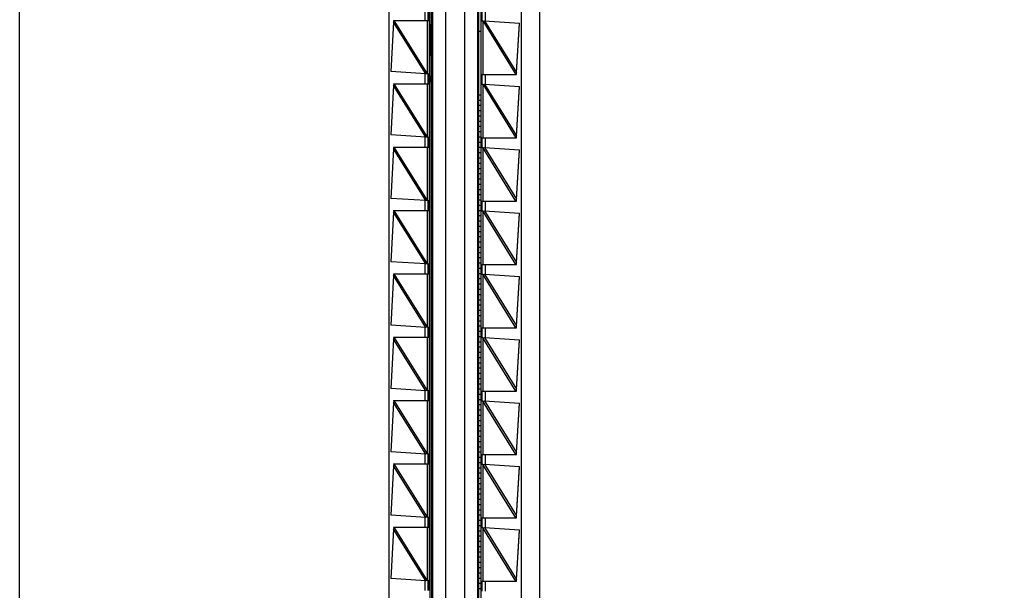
# Model space of a CAD drawing. Header units: inches. Extents: x 0 to 22, y 0 to 17.
# Tile 17 of 24: x 15.8 to 17.3, y 8.3 to 9.2. Entities that reach past the tile are written whole.
import ezdxf

# ---------------------------------------------------------------- set-up
doc = ezdxf.new("R2010")
doc.units = ezdxf.units.IN
doc.header["$LTSCALE"] = 1.21
doc.header["$MEASUREMENT"] = 0
doc.layers.get('0').update_dxf_attribs({"linetype": 'CONTINUOUS'})
doc.layers.add('DIMENSIONS', color=7, linetype='CONTINUOUS')
doc.styles.get("Standard").update_dxf_attribs({"font": 'txt', "width": 0.8})
doc.dimstyles.new('DIMSTYLE_2', dxfattribs={"dimtxt": 0.125, "dimasz": 0.18, "dimexe": 0.18, "dimexo": 0.0625, "dimgap": 0.09, "dimtad": 0, "dimtih": 1, "dimtoh": 1, "dimdec": 3, "dimzin": 4, "dimdsep": 46, "dimtxsty": 'STANDARD', "dimblk": '_FILLED', "dimblk1": '_FILLED', "dimblk2": '_FILLED', "dimcen": 0.09, "dimadec": 0, "dimazin": 0, "dimtp": 0.01, "dimtm": 0.01, "dimtfac": 1, "dimtdec": 3, "dimtofl": 0, "dimtmove": 0, "dimatfit": 3, "dimldrblk": '_FILLED', "dimfxl": 1, "dimtolj": 1, "dimtzin": 4, "dimarcsym": 0})

# ---------------------------------------------------------------- blocks, each defined once
blk = doc.blocks.new('*D16')
at = {"layer": 'DIMENSIONS', "color": 2, "linetype": 'CONTINUOUS'}
blk.add_line((16.1251, 11.5868), (17.27, 11.5868), dxfattribs=at)
at = {"layer": 'DIMENSIONS', "color": 2, "linetype": 'CONTINUOUS', "insert": (17.3325, 11.6493), "char_height": 0.125, "width": 1.425, "attachment_point": 1, "line_spacing_factor": 0.9}
blk.add_mtext('4.822{\\Ftxt.shx;\\W1.000000;\\H0.125000; }[122.48]', dxfattribs=at)
blk = doc.blocks.new('_FILLED')
at = {"color": 0, "linetype": 'BYBLOCK'}
blk.add_solid([(0, 0), (-1, 0.1736), (-1, -0.1736)], dxfattribs=at)
blk = doc.blocks.new('*D18')
at = {"layer": 'DIMENSIONS', "color": 2, "linetype": 'CONTINUOUS'}
blk.add_line((15.9375, 11.7744), (15.9375, 12.3963), dxfattribs=at)
at = {"layer": 'DIMENSIONS', "color": 2, "linetype": 'CONTINUOUS', "insert": (15.875, 12.4588), "char_height": 0.125, "width": 1.225, "attachment_point": 1, "rotation": 90, "line_spacing_factor": 0.9}
blk.add_mtext('.502{\\Ftxt.shx;\\W1.000000;\\H0.125000; }[12.75]', dxfattribs=at)

msp = doc.modelspace()

# ---------------------------------------------------------------- linework, layer by layer
at = {"color": 7, "linetype": 'CONTINUOUS'}
for p, q in [((15.8025, 6.77), (15.8025, 11.5816)), ((16.5825, 11.5816), (16.5825, 6.77)), ((16.4895, 10.9553), (16.4895, 7.3963)), ((16.3565, 10.9042), (16.3565, 7.4475)), ((16.4225, 7.4463), (16.4225, 10.9053)), ((16.5555, 7.4475), (16.5555, 10.9042)), ((16.4182, 10.8788), (16.4182, 7.4728)), ((16.4205, 10.8763), (16.4205, 7.4763)), ((16.4915, 7.4753), (16.4915, 10.8753)), ((16.4945, 10.8788), (16.4945, 7.4728)), ((16.4422, 7.4963), (16.4422, 9.2743)), ((16.4699, 9.2743), (16.4699, 7.4963)), ((16.4155, 9.1697), (16.4155, 9.1829)), ((16.4965, 9.1678), (16.4965, 9.1828)), ((16.3637, 9.166), (16.3593, 9.0919)), ((16.3636, 9.1688), (16.4175, 9.1688)), ((16.3636, 9.1688), (16.3638, 9.1668)), ((16.3644, 9.1688), (16.3637, 9.166)), ((16.3638, 9.1663), (16.3637, 9.166)), ((16.4155, 9.1688), (16.4155, 9.1697)), ((16.4182, 9.1626), (16.4205, 9.1626)), ((16.4186, 9.1626), (16.4186, 9.1164)), ((16.4975, 9.1678), (16.4945, 9.1678)), ((16.4975, 9.1678), (16.4998, 9.1682)), ((16.4998, 9.1682), (16.5527, 9.1647)), ((16.5478, 9.0907), (16.5527, 9.1647)), ((16.5478, 9.0903), (16.5526, 9.1641)), ((16.4915, 9.1528), (16.4945, 9.1528)), ((16.4182, 9.1164), (16.4205, 9.1164)), ((16.4121, 9.0885), (16.3593, 9.0919)), ((16.4144, 9.0888), (16.4121, 9.0885)), ((16.4144, 9.0888), (16.4175, 9.0888)), ((16.4155, 9.0879), (16.4155, 9.0888)), ((16.4155, 9.0879), (16.4155, 9.0747)), ((16.4155, 9.0747), (16.4155, 9.0879)), ((16.4945, 9.0878), (16.548, 9.0878)), ((16.4965, 9.0728), (16.4965, 9.0878)), ((16.5471, 9.0878), (16.5478, 9.0907)), ((16.5478, 9.0902), (16.5478, 9.0903)), ((16.5478, 9.0899), (16.5478, 9.0902)), ((16.548, 9.0878), (16.5478, 9.0899)), ((16.3636, 9.0738), (16.4175, 9.0738)), ((16.3636, 9.0738), (16.3638, 9.0718)), ((16.3644, 9.0738), (16.3637, 9.071)), ((16.4155, 9.0738), (16.4155, 9.0747)), ((16.4182, 9.0849), (16.4205, 9.0849)), ((16.4182, 9.077), (16.4205, 9.077)), ((16.4186, 9.0849), (16.4186, 9.077)), ((16.4975, 9.0728), (16.4945, 9.0728)), ((16.4975, 9.0728), (16.4998, 9.0732)), ((16.4998, 9.0732), (16.5527, 9.0697)), ((16.3637, 9.071), (16.3593, 8.9969)), ((16.3638, 9.0713), (16.3637, 9.071)), ((16.4915, 9.0571), (16.4945, 9.0571)), ((16.5478, 8.9957), (16.5527, 9.0697)), ((16.5478, 8.9953), (16.5526, 9.0691)), ((16.4915, 9.0492), (16.4945, 9.0492)), ((16.4915, 9.0414), (16.4945, 9.0414)), ((16.4915, 9.0335), (16.4945, 9.0335)), ((16.4915, 9.0256), (16.4945, 9.0256)), ((16.4915, 9.0177), (16.4945, 9.0177)), ((16.4915, 9.0099), (16.4945, 9.0099)), ((16.4915, 9.002), (16.4945, 9.002)), ((16.4121, 8.9935), (16.3593, 8.9969)), ((16.4144, 8.9938), (16.4121, 8.9935)), ((16.4144, 8.9938), (16.4175, 8.9938)), ((16.4155, 8.9929), (16.4155, 8.9938)), ((16.4155, 8.9929), (16.4155, 8.9797)), ((16.4155, 8.9797), (16.4155, 8.9929)), ((16.4915, 8.9941), (16.4945, 8.9941)), ((16.4915, 8.9863), (16.4945, 8.9863)), ((16.4945, 8.9928), (16.548, 8.9928)), ((16.4965, 8.9778), (16.4965, 8.9928)), ((16.5471, 8.9928), (16.5478, 8.9957)), ((16.5478, 8.9952), (16.5478, 8.9953)), ((16.5478, 8.9949), (16.5478, 8.9952)), ((16.548, 8.9928), (16.5478, 8.9949)), ((16.3637, 8.976), (16.3593, 8.9019)), ((16.3636, 8.9788), (16.4175, 8.9788)), ((16.3636, 8.9788), (16.3638, 8.9768)), ((16.3644, 8.9788), (16.3637, 8.976)), ((16.3638, 8.9763), (16.3637, 8.976)), ((16.4155, 8.9788), (16.4155, 8.9797)), ((16.4915, 8.9784), (16.4945, 8.9784)), ((16.4915, 8.9705), (16.4945, 8.9705)), ((16.4975, 8.9778), (16.4945, 8.9778)), ((16.4975, 8.9778), (16.4998, 8.9782)), ((16.4998, 8.9782), (16.5527, 8.9747)), ((16.5478, 8.9007), (16.5527, 8.9747)), ((16.5478, 8.9003), (16.5526, 8.9741)), ((16.4915, 8.9626), (16.4945, 8.9626)), ((16.4915, 8.9548), (16.4945, 8.9548)), ((16.4915, 8.9469), (16.4945, 8.9469)), ((16.4915, 8.939), (16.4945, 8.939)), ((16.4915, 8.9311), (16.4945, 8.9311)), ((16.4915, 8.9233), (16.4945, 8.9233)), ((16.4915, 8.9154), (16.4945, 8.9154)), ((16.4121, 8.8985), (16.3593, 8.9019)), ((16.4144, 8.8988), (16.4121, 8.8985)), ((16.4144, 8.8988), (16.4175, 8.8988)), ((16.4155, 8.8979), (16.4155, 8.8988)), ((16.4155, 8.8979), (16.4155, 8.8847)), ((16.4155, 8.8847), (16.4155, 8.8979)), ((16.4915, 8.9075), (16.4945, 8.9075)), ((16.4915, 8.8996), (16.4945, 8.8996)), ((16.4945, 8.8978), (16.548, 8.8978)), ((16.4965, 8.8828), (16.4965, 8.8978)), ((16.5471, 8.8978), (16.5478, 8.9007)), ((16.5478, 8.9002), (16.5478, 8.9003)), ((16.5478, 8.8999), (16.5478, 8.9002)), ((16.548, 8.8978), (16.5478, 8.8999)), ((16.3637, 8.881), (16.3593, 8.8069)), ((16.3636, 8.8838), (16.4175, 8.8838)), ((16.3636, 8.8838), (16.3638, 8.8818)), ((16.3644, 8.8838), (16.3637, 8.881)), ((16.3638, 8.8813), (16.3637, 8.881)), ((16.4155, 8.8838), (16.4155, 8.8847)), ((16.4915, 8.8918), (16.4945, 8.8918)), ((16.4915, 8.8839), (16.4945, 8.8839)), ((16.4975, 8.8828), (16.4945, 8.8828)), ((16.4975, 8.8828), (16.4998, 8.8832)), ((16.4998, 8.8832), (16.5527, 8.8797)), ((16.4915, 8.876), (16.4945, 8.876)), ((16.4915, 8.8681), (16.4945, 8.8681)), ((16.5478, 8.8057), (16.5527, 8.8797)), ((16.5478, 8.8053), (16.5526, 8.8791)), ((16.4915, 8.8603), (16.4945, 8.8603)), ((16.4915, 8.8524), (16.4945, 8.8524)), ((16.4915, 8.8445), (16.4945, 8.8445)), ((16.4915, 8.8366), (16.4945, 8.8366)), ((16.4915, 8.8288), (16.4945, 8.8288)), ((16.4915, 8.8209), (16.4945, 8.8209)), ((16.4121, 8.8035), (16.3593, 8.8069)), ((16.4915, 8.813), (16.4945, 8.813)), ((16.4144, 8.8038), (16.4121, 8.8035)), ((16.4144, 8.8038), (16.4175, 8.8038)), ((16.4155, 8.8029), (16.4155, 8.8038)), ((16.4155, 8.8029), (16.4155, 8.7897)), ((16.4155, 8.7897), (16.4155, 8.8029)), ((16.4915, 8.8051), (16.4945, 8.8051)), ((16.4915, 8.7973), (16.4945, 8.7973)), ((16.4945, 8.8028), (16.548, 8.8028)), ((16.4965, 8.7878), (16.4965, 8.8028)), ((16.5471, 8.8028), (16.5478, 8.8057)), ((16.5478, 8.8052), (16.5478, 8.8053)), ((16.5478, 8.8049), (16.5478, 8.8052)), ((16.548, 8.8028), (16.5478, 8.8049)), ((16.3637, 8.786), (16.3593, 8.7119)), ((16.3636, 8.7888), (16.4175, 8.7888)), ((16.3636, 8.7888), (16.3638, 8.7868)), ((16.3644, 8.7888), (16.3637, 8.786)), ((16.3638, 8.7863), (16.3637, 8.786)), ((16.4155, 8.7888), (16.4155, 8.7897)), ((16.4915, 8.7894), (16.4945, 8.7894)), ((16.4915, 8.7815), (16.4945, 8.7815)), ((16.4975, 8.7878), (16.4945, 8.7878)), ((16.4975, 8.7878), (16.4998, 8.7882)), ((16.4998, 8.7882), (16.5527, 8.7847)), ((16.5478, 8.7107), (16.5527, 8.7847)), ((16.5478, 8.7103), (16.5526, 8.7841)), ((16.4915, 8.7737), (16.4945, 8.7737)), ((16.4915, 8.7658), (16.4945, 8.7658)), ((16.4915, 8.7579), (16.4945, 8.7579)), ((16.4915, 8.75), (16.4945, 8.75)), ((16.4915, 8.7422), (16.4945, 8.7422)), ((16.4915, 8.7343), (16.4945, 8.7343)), ((16.4915, 8.7264), (16.4945, 8.7264)), ((16.4915, 8.7185), (16.4945, 8.7185)), ((16.4121, 8.7085), (16.3593, 8.7119)), ((16.4144, 8.7088), (16.4121, 8.7085)), ((16.4144, 8.7088), (16.4175, 8.7088)), ((16.4155, 8.7079), (16.4155, 8.7088)), ((16.4155, 8.7079), (16.4155, 8.6947)), ((16.4155, 8.6947), (16.4155, 8.7079)), ((16.4915, 8.7107), (16.4945, 8.7107)), ((16.4915, 8.7028), (16.4945, 8.7028)), ((16.4945, 8.7078), (16.548, 8.7078)), ((16.4965, 8.6928), (16.4965, 8.7078)), ((16.5471, 8.7078), (16.5478, 8.7107)), ((16.5478, 8.7102), (16.5478, 8.7103)), ((16.5478, 8.7099), (16.5478, 8.7102)), ((16.548, 8.7078), (16.5478, 8.7099)), ((16.3637, 8.691), (16.3593, 8.6169)), ((16.3636, 8.6938), (16.4175, 8.6938)), ((16.3636, 8.6938), (16.3638, 8.6918)), ((16.3644, 8.6938), (16.3637, 8.691)), ((16.3638, 8.6913), (16.3637, 8.691)), ((16.4155, 8.6938), (16.4155, 8.6947)), ((16.4915, 8.6949), (16.4945, 8.6949)), ((16.4975, 8.6928), (16.4945, 8.6928)), ((16.4975, 8.6928), (16.4998, 8.6932)), ((16.4998, 8.6932), (16.5527, 8.6897)), ((16.5478, 8.6157), (16.5527, 8.6897)), ((16.5478, 8.6153), (16.5526, 8.6891)), ((16.4915, 8.687), (16.4945, 8.687)), ((16.4915, 8.6792), (16.4945, 8.6792)), ((16.4915, 8.6713), (16.4945, 8.6713)), ((16.4915, 8.6634), (16.4945, 8.6634)), ((16.4915, 8.6555), (16.4945, 8.6555)), ((16.4915, 8.6477), (16.4945, 8.6477)), ((16.4915, 8.6398), (16.4945, 8.6398)), ((16.4915, 8.6319), (16.4945, 8.6319)), ((16.4121, 8.6135), (16.3593, 8.6169)), ((16.4915, 8.624), (16.4945, 8.624)), ((16.4915, 8.6162), (16.4945, 8.6162)), ((16.5471, 8.6128), (16.5478, 8.6157)), ((16.5478, 8.6152), (16.5478, 8.6153)), ((16.5478, 8.6149), (16.5478, 8.6152)), ((16.548, 8.6128), (16.5478, 8.6149)), ((16.4144, 8.6138), (16.4121, 8.6135)), ((16.4144, 8.6138), (16.4175, 8.6138)), ((16.4155, 8.6129), (16.4155, 8.6138)), ((16.4155, 8.6129), (16.4155, 8.5997)), ((16.4155, 8.5997), (16.4155, 8.6129)), ((16.4155, 8.5988), (16.4155, 8.5997)), ((16.4915, 8.6083), (16.4945, 8.6083)), ((16.4915, 8.6004), (16.4945, 8.6004)), ((16.4945, 8.6128), (16.548, 8.6128)), ((16.4965, 8.5978), (16.4965, 8.6128)), ((16.3637, 8.596), (16.3593, 8.5219)), ((16.3636, 8.5988), (16.4175, 8.5988)), ((16.3636, 8.5988), (16.3638, 8.5968)), ((16.3644, 8.5988), (16.3637, 8.596)), ((16.3638, 8.5963), (16.3637, 8.596)), ((16.4915, 8.5926), (16.4945, 8.5926)), ((16.4915, 8.5847), (16.4945, 8.5847)), ((16.4975, 8.5978), (16.4945, 8.5978)), ((16.4975, 8.5978), (16.4998, 8.5982)), ((16.4998, 8.5982), (16.5527, 8.5947)), ((16.5478, 8.5207), (16.5527, 8.5947)), ((16.5478, 8.5203), (16.5526, 8.5941)), ((16.4915, 8.5768), (16.4945, 8.5768)), ((16.4915, 8.5689), (16.4945, 8.5689)), ((16.4915, 8.5611), (16.4945, 8.5611)), ((16.4915, 8.5532), (16.4945, 8.5532)), ((16.4915, 8.5453), (16.4945, 8.5453)), ((16.4915, 8.5374), (16.4945, 8.5374)), ((16.4915, 8.5296), (16.4945, 8.5296)), ((16.4121, 8.5185), (16.3593, 8.5219)), ((16.4144, 8.5188), (16.4121, 8.5185)), ((16.4144, 8.5188), (16.4175, 8.5188)), ((16.4155, 8.5179), (16.4155, 8.5188)), ((16.4155, 8.5179), (16.4155, 8.5047)), ((16.4155, 8.5047), (16.4155, 8.5179)), ((16.4915, 8.5217), (16.4945, 8.5217)), ((16.4915, 8.5138), (16.4945, 8.5138)), ((16.4945, 8.5178), (16.548, 8.5178)), ((16.4965, 8.5028), (16.4965, 8.5178)), ((16.5471, 8.5178), (16.5478, 8.5207)), ((16.5478, 8.5202), (16.5478, 8.5203)), ((16.5478, 8.5199), (16.5478, 8.5202)), ((16.548, 8.5178), (16.5478, 8.5199)), ((16.3637, 8.501), (16.3593, 8.4269)), ((16.3636, 8.5038), (16.4175, 8.5038)), ((16.3636, 8.5038), (16.3638, 8.5018)), ((16.3644, 8.5038), (16.3637, 8.501)), ((16.3638, 8.5013), (16.3637, 8.501)), ((16.4155, 8.5038), (16.4155, 8.5047)), ((16.4915, 8.5059), (16.4945, 8.5059)), ((16.4915, 8.4981), (16.4945, 8.4981)), ((16.4975, 8.5028), (16.4945, 8.5028)), ((16.4975, 8.5028), (16.4998, 8.5032)), ((16.4998, 8.5032), (16.5527, 8.4997)), ((16.5478, 8.4257), (16.5527, 8.4997)), ((16.5478, 8.4253), (16.5526, 8.4991)), ((16.4915, 8.4902), (16.4945, 8.4902)), ((16.4915, 8.4823), (16.4945, 8.4823)), ((16.4915, 8.4744), (16.4945, 8.4744)), ((16.4915, 8.4666), (16.4945, 8.4666)), ((16.4915, 8.4587), (16.4945, 8.4587)), ((16.4915, 8.4508), (16.4945, 8.4508)), ((16.4915, 8.4429), (16.4945, 8.4429)), ((16.4121, 8.4235), (16.3593, 8.4269)), ((16.4144, 8.4238), (16.4121, 8.4235)), ((16.4144, 8.4238), (16.4175, 8.4238)), ((16.4155, 8.4229), (16.4155, 8.4238)), ((16.4155, 8.4229), (16.4155, 8.4097)), ((16.4155, 8.4097), (16.4155, 8.4229)), ((16.4915, 8.4351), (16.4945, 8.4351)), ((16.4915, 8.4272), (16.4945, 8.4272)), ((16.4945, 8.4228), (16.548, 8.4228)), ((16.4965, 8.4078), (16.4965, 8.4228)), ((16.5471, 8.4228), (16.5478, 8.4257)), ((16.5478, 8.4252), (16.5478, 8.4253)), ((16.5478, 8.4249), (16.5478, 8.4252)), ((16.548, 8.4228), (16.5478, 8.4249)), ((16.3636, 8.4088), (16.4175, 8.4088)), ((16.3636, 8.4088), (16.3638, 8.4068)), ((16.3644, 8.4088), (16.3637, 8.406)), ((16.4155, 8.4088), (16.4155, 8.4097)), ((16.4915, 8.4193), (16.4945, 8.4193)), ((16.4915, 8.4114), (16.4945, 8.4114)), ((16.4975, 8.4078), (16.4945, 8.4078)), ((16.4975, 8.4078), (16.4998, 8.4082)), ((16.4998, 8.4082), (16.5527, 8.4047)), ((16.3637, 8.406), (16.3593, 8.3319)), ((16.3638, 8.4063), (16.3637, 8.406)), ((16.4915, 8.4036), (16.4945, 8.4036)), ((16.4915, 8.3957), (16.4945, 8.3957)), ((16.5478, 8.3307), (16.5527, 8.4047)), ((16.5478, 8.3303), (16.5526, 8.4041)), ((16.4915, 8.3878), (16.4945, 8.3878)), ((16.4915, 8.38), (16.4945, 8.38)), ((16.4915, 8.3721), (16.4945, 8.3721)), ((16.4915, 8.3642), (16.4945, 8.3642)), ((16.4915, 8.3563), (16.4945, 8.3563)), ((16.4915, 8.3485), (16.4945, 8.3485)), ((16.4915, 8.3406), (16.4945, 8.3406)), ((16.4121, 8.3285), (16.3593, 8.3319)), ((16.4144, 8.3288), (16.4121, 8.3285)), ((16.4144, 8.3288), (16.4175, 8.3288)), ((16.4155, 8.3279), (16.4155, 8.3288)), ((16.4155, 8.3279), (16.4155, 8.3147)), ((16.4155, 8.3147), (16.4155, 8.3279)), ((16.4915, 8.3327), (16.4945, 8.3327)), ((16.4915, 8.3248), (16.4945, 8.3248)), ((16.4945, 8.3278), (16.548, 8.3278)), ((16.4965, 8.3128), (16.4965, 8.3278)), ((16.5471, 8.3278), (16.5478, 8.3307)), ((16.5478, 8.3302), (16.5478, 8.3303)), ((16.5478, 8.3299), (16.5478, 8.3302)), ((16.548, 8.3278), (16.5478, 8.3299)), ((16.4155, 8.3138), (16.4155, 8.3147)), ((16.4915, 8.317), (16.4945, 8.317))]:
    msp.add_line(p, q, dxfattribs=at)
at = {"color": 9, "linetype": 'CONTINUOUS'}
for p, q in [((16.4106, 9.1836), (16.4106, 9.1688)), ((16.5015, 9.1681), (16.5015, 9.1828)), ((16.4121, 9.0885), (16.3637, 9.166)), ((16.4145, 9.0887), (16.3644, 9.1688)), ((16.4145, 9.0887), (16.4145, 9.1688)), ((16.4175, 9.0888), (16.4175, 9.1688)), ((16.4974, 9.168), (16.4974, 9.0878)), ((16.4974, 9.168), (16.5471, 9.0878)), ((16.4998, 9.1682), (16.5478, 9.0907)), ((16.4106, 9.0886), (16.4106, 9.0738)), ((16.5015, 9.0731), (16.5015, 9.0878)), ((16.4145, 8.9937), (16.3644, 9.0738)), ((16.4145, 8.9937), (16.4145, 9.0738)), ((16.4175, 8.9938), (16.4175, 9.0738)), ((16.4974, 9.073), (16.4974, 8.9928)), ((16.4974, 9.073), (16.5471, 8.9928)), ((16.4998, 9.0732), (16.5478, 8.9957)), ((16.4121, 8.9935), (16.3637, 9.071)), ((16.4106, 8.9936), (16.4106, 8.9788)), ((16.5015, 8.9781), (16.5015, 8.9928)), ((16.4121, 8.8985), (16.3637, 8.976)), ((16.4145, 8.8987), (16.3644, 8.9788)), ((16.4145, 8.8987), (16.4145, 8.9788)), ((16.4175, 8.8988), (16.4175, 8.9788)), ((16.5471, 8.8978), (16.4974, 8.978)), ((16.4974, 8.978), (16.4974, 8.8978)), ((16.4998, 8.9782), (16.5478, 8.9007)), ((16.4106, 8.8986), (16.4106, 8.8838)), ((16.5015, 8.8831), (16.5015, 8.8978)), ((16.4121, 8.8035), (16.3637, 8.881)), ((16.4145, 8.8037), (16.3644, 8.8838)), ((16.4145, 8.8037), (16.4145, 8.8838)), ((16.4175, 8.8038), (16.4175, 8.8838)), ((16.5471, 8.8028), (16.4974, 8.883)), ((16.4974, 8.883), (16.4974, 8.8028)), ((16.4998, 8.8832), (16.5478, 8.8057)), ((16.4106, 8.8036), (16.4106, 8.7888)), ((16.5015, 8.7881), (16.5015, 8.8028)), ((16.4121, 8.7085), (16.3637, 8.786)), ((16.4145, 8.7087), (16.3644, 8.7888)), ((16.4145, 8.7087), (16.4145, 8.7888)), ((16.4175, 8.7088), (16.4175, 8.7888)), ((16.5471, 8.7078), (16.4974, 8.788)), ((16.4974, 8.788), (16.4974, 8.7078)), ((16.4998, 8.7882), (16.5478, 8.7107)), ((16.4106, 8.7086), (16.4106, 8.6938)), ((16.5015, 8.6931), (16.5015, 8.7078)), ((16.4121, 8.6135), (16.3637, 8.691)), ((16.4145, 8.6137), (16.3644, 8.6938)), ((16.4145, 8.6137), (16.4145, 8.6938)), ((16.4175, 8.6138), (16.4175, 8.6938)), ((16.5471, 8.6128), (16.4974, 8.693)), ((16.4974, 8.693), (16.4974, 8.6128)), ((16.4998, 8.6932), (16.5478, 8.6157)), ((16.4106, 8.6136), (16.4106, 8.5988)), ((16.5015, 8.5981), (16.5015, 8.6128)), ((16.4121, 8.5185), (16.3637, 8.596)), ((16.4145, 8.5187), (16.3644, 8.5988)), ((16.4145, 8.5187), (16.4145, 8.5988)), ((16.4175, 8.5188), (16.4175, 8.5988)), ((16.5471, 8.5178), (16.4974, 8.598)), ((16.4974, 8.598), (16.4974, 8.5178)), ((16.4998, 8.5982), (16.5478, 8.5207)), ((16.4106, 8.5186), (16.4106, 8.5038)), ((16.5015, 8.5031), (16.5015, 8.5178)), ((16.4121, 8.4235), (16.3637, 8.501)), ((16.4145, 8.4237), (16.3644, 8.5038)), ((16.4145, 8.4237), (16.4145, 8.5038)), ((16.4175, 8.4238), (16.4175, 8.5038)), ((16.5471, 8.4228), (16.4974, 8.503)), ((16.4974, 8.503), (16.4974, 8.4228)), ((16.4998, 8.5032), (16.5478, 8.4257)), ((16.4106, 8.4236), (16.4106, 8.4088)), ((16.5015, 8.4081), (16.5015, 8.4228)), ((16.4145, 8.3287), (16.3644, 8.4088)), ((16.4145, 8.3287), (16.4145, 8.4088)), ((16.4175, 8.3288), (16.4175, 8.4088)), ((16.5471, 8.3278), (16.4974, 8.408)), ((16.4974, 8.408), (16.4974, 8.3278)), ((16.4998, 8.4082), (16.5478, 8.3307)), ((16.4121, 8.3285), (16.3637, 8.406)), ((16.4106, 8.3286), (16.4106, 8.3138)), ((16.5015, 8.3131), (16.5015, 8.3278))]:
    msp.add_line(p, q, dxfattribs=at)
at = {"color": 7, "linetype": 'CONTINUOUS'}
for points in [[(16.3638, 9.1668), (16.3638, 9.1666), (16.3638, 9.1663)], [(16.3638, 9.0718), (16.3638, 9.0716), (16.3638, 9.0713)], [(16.3638, 8.9768), (16.3638, 8.9766), (16.3638, 8.9763)], [(16.3638, 8.8818), (16.3638, 8.8816), (16.3638, 8.8813)], [(16.3638, 8.7868), (16.3638, 8.7866), (16.3638, 8.7863)], [(16.3638, 8.6918), (16.3638, 8.6916), (16.3638, 8.6913)], [(16.3638, 8.5968), (16.3638, 8.5966), (16.3638, 8.5963)], [(16.3638, 8.5018), (16.3638, 8.5016), (16.3638, 8.5013)], [(16.3638, 8.4068), (16.3638, 8.4066), (16.3638, 8.4063)]]:
    msp.add_lwpolyline(points, dxfattribs=at)
for points in [[(16.4175, 9.1688), (16.4175, 9.1688), (16.4175, 9.1688), (16.4175, 9.1688), (16.4175, 9.1688), (16.4175, 9.1688), (16.4175, 9.1688), (16.4175, 9.1689), (16.4175, 9.1689), (16.4175, 9.169), (16.4175, 9.169), (16.4175, 9.1691), (16.4175, 9.1693), (16.4175, 9.1694), (16.4175, 9.1695), (16.4175, 9.1697), (16.4175, 9.1699), (16.4176, 9.1702), (16.4176, 9.1705), (16.4176, 9.171), (16.4176, 9.1716), (16.4176, 9.1722), (16.4176, 9.1728), (16.4176, 9.1735), (16.4176, 9.1741), (16.4176, 9.1751), (16.4176, 9.1763), (16.4176, 9.1775), (16.4176, 9.1785), (16.4176, 9.1792), (16.4176, 9.1798), (16.4176, 9.1805), (16.4176, 9.1811), (16.4176, 9.1816), (16.4176, 9.1821), (16.4176, 9.1825), (16.4175, 9.1827), (16.4175, 9.1829), (16.4175, 9.1831), (16.4175, 9.1832), (16.4175, 9.1834), (16.4175, 9.1835), (16.4175, 9.1836), (16.4175, 9.1837), (16.4175, 9.1837), (16.4175, 9.1838), (16.4175, 9.1838), (16.4175, 9.1838), (16.4175, 9.1838), (16.4175, 9.1838), (16.4175, 9.1838), (16.4175, 9.1838), (16.4175, 9.1838)], [(16.4175, 9.0738), (16.4175, 9.0738), (16.4175, 9.0738), (16.4175, 9.0738), (16.4175, 9.0738), (16.4175, 9.0738), (16.4175, 9.0738), (16.4175, 9.0739), (16.4175, 9.0739), (16.4175, 9.074), (16.4175, 9.074), (16.4175, 9.0741), (16.4175, 9.0743), (16.4175, 9.0744), (16.4175, 9.0745), (16.4175, 9.0747), (16.4175, 9.0749), (16.4176, 9.0752), (16.4176, 9.0755), (16.4176, 9.076), (16.4176, 9.0766), (16.4176, 9.0772), (16.4176, 9.0778), (16.4176, 9.0785), (16.4176, 9.0791), (16.4176, 9.0801), (16.4176, 9.0813), (16.4176, 9.0825), (16.4176, 9.0835), (16.4176, 9.0842), (16.4176, 9.0848), (16.4176, 9.0855), (16.4176, 9.0861), (16.4176, 9.0866), (16.4176, 9.0871), (16.4176, 9.0875), (16.4175, 9.0877), (16.4175, 9.0879), (16.4175, 9.0881), (16.4175, 9.0882), (16.4175, 9.0884), (16.4175, 9.0885), (16.4175, 9.0886), (16.4175, 9.0887), (16.4175, 9.0887), (16.4175, 9.0888), (16.4175, 9.0888), (16.4175, 9.0888), (16.4175, 9.0888), (16.4175, 9.0888), (16.4175, 9.0888), (16.4175, 9.0888), (16.4175, 9.0888)], [(16.4175, 8.9788), (16.4175, 8.9788), (16.4175, 8.9788), (16.4175, 8.9788), (16.4175, 8.9788), (16.4175, 8.9788), (16.4175, 8.9788), (16.4175, 8.9789), (16.4175, 8.9789), (16.4175, 8.979), (16.4175, 8.979), (16.4175, 8.9791), (16.4175, 8.9793), (16.4175, 8.9794), (16.4175, 8.9795), (16.4175, 8.9797), (16.4175, 8.9799), (16.4176, 8.9802), (16.4176, 8.9805), (16.4176, 8.981), (16.4176, 8.9816), (16.4176, 8.9822), (16.4176, 8.9828), (16.4176, 8.9835), (16.4176, 8.9841), (16.4176, 8.9851), (16.4176, 8.9863), (16.4176, 8.9875), (16.4176, 8.9885), (16.4176, 8.9892), (16.4176, 8.9898), (16.4176, 8.9905), (16.4176, 8.9911), (16.4176, 8.9916), (16.4176, 8.9921), (16.4176, 8.9925), (16.4175, 8.9927), (16.4175, 8.9929), (16.4175, 8.9931), (16.4175, 8.9932), (16.4175, 8.9934), (16.4175, 8.9935), (16.4175, 8.9936), (16.4175, 8.9937), (16.4175, 8.9937), (16.4175, 8.9938), (16.4175, 8.9938), (16.4175, 8.9938), (16.4175, 8.9938), (16.4175, 8.9938), (16.4175, 8.9938), (16.4175, 8.9938), (16.4175, 8.9938)], [(16.4175, 8.8838), (16.4175, 8.8838), (16.4175, 8.8838), (16.4175, 8.8838), (16.4175, 8.8838), (16.4175, 8.8838), (16.4175, 8.8838), (16.4175, 8.8839), (16.4175, 8.8839), (16.4175, 8.884), (16.4175, 8.884), (16.4175, 8.8841), (16.4175, 8.8843), (16.4175, 8.8844), (16.4175, 8.8845), (16.4175, 8.8847), (16.4175, 8.8849), (16.4176, 8.8852), (16.4176, 8.8855), (16.4176, 8.886), (16.4176, 8.8866), (16.4176, 8.8872), (16.4176, 8.8878), (16.4176, 8.8885), (16.4176, 8.8891), (16.4176, 8.8901), (16.4176, 8.8913), (16.4176, 8.8925), (16.4176, 8.8935), (16.4176, 8.8942), (16.4176, 8.8948), (16.4176, 8.8955), (16.4176, 8.8961), (16.4176, 8.8966), (16.4176, 8.8971), (16.4176, 8.8975), (16.4175, 8.8977), (16.4175, 8.8979), (16.4175, 8.8981), (16.4175, 8.8982), (16.4175, 8.8984), (16.4175, 8.8985), (16.4175, 8.8986), (16.4175, 8.8987), (16.4175, 8.8987), (16.4175, 8.8988), (16.4175, 8.8988), (16.4175, 8.8988), (16.4175, 8.8988), (16.4175, 8.8988), (16.4175, 8.8988), (16.4175, 8.8988), (16.4175, 8.8988)], [(16.4175, 8.7888), (16.4175, 8.7888), (16.4175, 8.7888), (16.4175, 8.7888), (16.4175, 8.7888), (16.4175, 8.7888), (16.4175, 8.7888), (16.4175, 8.7889), (16.4175, 8.7889), (16.4175, 8.789), (16.4175, 8.789), (16.4175, 8.7891), (16.4175, 8.7893), (16.4175, 8.7894), (16.4175, 8.7895), (16.4175, 8.7897), (16.4175, 8.7899), (16.4176, 8.7902), (16.4176, 8.7905), (16.4176, 8.791), (16.4176, 8.7916), (16.4176, 8.7922), (16.4176, 8.7928), (16.4176, 8.7935), (16.4176, 8.7941), (16.4176, 8.7951), (16.4176, 8.7963), (16.4176, 8.7975), (16.4176, 8.7985), (16.4176, 8.7992), (16.4176, 8.7998), (16.4176, 8.8005), (16.4176, 8.8011), (16.4176, 8.8016), (16.4176, 8.8021), (16.4176, 8.8025), (16.4175, 8.8027), (16.4175, 8.8029), (16.4175, 8.8031), (16.4175, 8.8032), (16.4175, 8.8034), (16.4175, 8.8035), (16.4175, 8.8036), (16.4175, 8.8037), (16.4175, 8.8037), (16.4175, 8.8038), (16.4175, 8.8038), (16.4175, 8.8038), (16.4175, 8.8038), (16.4175, 8.8038), (16.4175, 8.8038), (16.4175, 8.8038), (16.4175, 8.8038)], [(16.4175, 8.6938), (16.4175, 8.6938), (16.4175, 8.6938), (16.4175, 8.6938), (16.4175, 8.6938), (16.4175, 8.6938), (16.4175, 8.6938), (16.4175, 8.6939), (16.4175, 8.6939), (16.4175, 8.694), (16.4175, 8.694), (16.4175, 8.6941), (16.4175, 8.6943), (16.4175, 8.6944), (16.4175, 8.6945), (16.4175, 8.6947), (16.4175, 8.6949), (16.4176, 8.6952), (16.4176, 8.6955), (16.4176, 8.696), (16.4176, 8.6966), (16.4176, 8.6972), (16.4176, 8.6978), (16.4176, 8.6985), (16.4176, 8.6991), (16.4176, 8.7001), (16.4176, 8.7013), (16.4176, 8.7025), (16.4176, 8.7035), (16.4176, 8.7042), (16.4176, 8.7048), (16.4176, 8.7055), (16.4176, 8.7061), (16.4176, 8.7066), (16.4176, 8.7071), (16.4176, 8.7075), (16.4175, 8.7077), (16.4175, 8.7079), (16.4175, 8.7081), (16.4175, 8.7082), (16.4175, 8.7084), (16.4175, 8.7085), (16.4175, 8.7086), (16.4175, 8.7087), (16.4175, 8.7087), (16.4175, 8.7088), (16.4175, 8.7088), (16.4175, 8.7088), (16.4175, 8.7088), (16.4175, 8.7088), (16.4175, 8.7088), (16.4175, 8.7088), (16.4175, 8.7088)], [(16.4175, 8.5988), (16.4175, 8.5988), (16.4175, 8.5988), (16.4175, 8.5988), (16.4175, 8.5988), (16.4175, 8.5988), (16.4175, 8.5988), (16.4175, 8.5989), (16.4175, 8.5989), (16.4175, 8.599), (16.4175, 8.599), (16.4175, 8.5991), (16.4175, 8.5993), (16.4175, 8.5994), (16.4175, 8.5995), (16.4175, 8.5997), (16.4175, 8.5999), (16.4176, 8.6002), (16.4176, 8.6005), (16.4176, 8.601), (16.4176, 8.6016), (16.4176, 8.6022), (16.4176, 8.6028), (16.4176, 8.6035), (16.4176, 8.6041), (16.4176, 8.6051), (16.4176, 8.6063), (16.4176, 8.6075), (16.4176, 8.6085), (16.4176, 8.6092), (16.4176, 8.6098), (16.4176, 8.6105), (16.4176, 8.6111), (16.4176, 8.6116), (16.4176, 8.6121), (16.4176, 8.6125), (16.4175, 8.6127), (16.4175, 8.6129), (16.4175, 8.6131), (16.4175, 8.6132), (16.4175, 8.6134), (16.4175, 8.6135), (16.4175, 8.6136), (16.4175, 8.6137), (16.4175, 8.6137), (16.4175, 8.6138), (16.4175, 8.6138), (16.4175, 8.6138), (16.4175, 8.6138), (16.4175, 8.6138), (16.4175, 8.6138), (16.4175, 8.6138), (16.4175, 8.6138)], [(16.4175, 8.5038), (16.4175, 8.5038), (16.4175, 8.5038), (16.4175, 8.5038), (16.4175, 8.5038), (16.4175, 8.5038), (16.4175, 8.5038), (16.4175, 8.5039), (16.4175, 8.5039), (16.4175, 8.504), (16.4175, 8.504), (16.4175, 8.5041), (16.4175, 8.5043), (16.4175, 8.5044), (16.4175, 8.5045), (16.4175, 8.5047), (16.4175, 8.5049), (16.4176, 8.5052), (16.4176, 8.5055), (16.4176, 8.506), (16.4176, 8.5066), (16.4176, 8.5072), (16.4176, 8.5078), (16.4176, 8.5085), (16.4176, 8.5091), (16.4176, 8.5101), (16.4176, 8.5113), (16.4176, 8.5125), (16.4176, 8.5135), (16.4176, 8.5142), (16.4176, 8.5148), (16.4176, 8.5155), (16.4176, 8.5161), (16.4176, 8.5166), (16.4176, 8.5171), (16.4176, 8.5175), (16.4175, 8.5177), (16.4175, 8.5179), (16.4175, 8.5181), (16.4175, 8.5182), (16.4175, 8.5184), (16.4175, 8.5185), (16.4175, 8.5186), (16.4175, 8.5187), (16.4175, 8.5187), (16.4175, 8.5188), (16.4175, 8.5188), (16.4175, 8.5188), (16.4175, 8.5188), (16.4175, 8.5188), (16.4175, 8.5188), (16.4175, 8.5188), (16.4175, 8.5188)], [(16.4175, 8.4088), (16.4175, 8.4088), (16.4175, 8.4088), (16.4175, 8.4088), (16.4175, 8.4088), (16.4175, 8.4088), (16.4175, 8.4088), (16.4175, 8.4089), (16.4175, 8.4089), (16.4175, 8.409), (16.4175, 8.409), (16.4175, 8.4091), (16.4175, 8.4093), (16.4175, 8.4094), (16.4175, 8.4095), (16.4175, 8.4097), (16.4175, 8.4099), (16.4176, 8.4102), (16.4176, 8.4105), (16.4176, 8.411), (16.4176, 8.4116), (16.4176, 8.4122), (16.4176, 8.4128), (16.4176, 8.4135), (16.4176, 8.4141), (16.4176, 8.4151), (16.4176, 8.4163), (16.4176, 8.4175), (16.4176, 8.4185), (16.4176, 8.4192), (16.4176, 8.4198), (16.4176, 8.4205), (16.4176, 8.4211), (16.4176, 8.4216), (16.4176, 8.4221), (16.4176, 8.4225), (16.4175, 8.4227), (16.4175, 8.4229), (16.4175, 8.4231), (16.4175, 8.4232), (16.4175, 8.4234), (16.4175, 8.4235), (16.4175, 8.4236), (16.4175, 8.4237), (16.4175, 8.4237), (16.4175, 8.4238), (16.4175, 8.4238), (16.4175, 8.4238), (16.4175, 8.4238), (16.4175, 8.4238), (16.4175, 8.4238), (16.4175, 8.4238), (16.4175, 8.4238)], [(16.4175, 8.3138), (16.4175, 8.3138), (16.4175, 8.3138), (16.4175, 8.3138), (16.4175, 8.3138), (16.4175, 8.3138), (16.4175, 8.3138), (16.4175, 8.3139), (16.4175, 8.3139), (16.4175, 8.314), (16.4175, 8.314), (16.4175, 8.3141), (16.4175, 8.3143), (16.4175, 8.3144), (16.4175, 8.3145), (16.4175, 8.3147), (16.4175, 8.3149), (16.4176, 8.3152), (16.4176, 8.3155), (16.4176, 8.316), (16.4176, 8.3166), (16.4176, 8.3172), (16.4176, 8.3178), (16.4176, 8.3185), (16.4176, 8.3191), (16.4176, 8.3201), (16.4176, 8.3213), (16.4176, 8.3225), (16.4176, 8.3235), (16.4176, 8.3242), (16.4176, 8.3248), (16.4176, 8.3255), (16.4176, 8.3261), (16.4176, 8.3266), (16.4176, 8.3271), (16.4176, 8.3275), (16.4175, 8.3277), (16.4175, 8.3279), (16.4175, 8.3281), (16.4175, 8.3282), (16.4175, 8.3284), (16.4175, 8.3285), (16.4175, 8.3286), (16.4175, 8.3287), (16.4175, 8.3287), (16.4175, 8.3288), (16.4175, 8.3288), (16.4175, 8.3288), (16.4175, 8.3288), (16.4175, 8.3288), (16.4175, 8.3288), (16.4175, 8.3288), (16.4175, 8.3288)]]:
    msp.add_open_spline(points, degree=3, knots=[0, 0, 0, 0, 0.000262, 0.000478, 0.000762, 0.001117, 0.001544, 0.002618, 0.005649, 0.009863, 0.015252, 0.021806, 0.029509, 0.038344, 0.04829, 0.059322, 0.071416, 0.084541, 0.113757, 0.146691, 0.183026, 0.222412, 0.26447, 0.308796, 0.354963, 0.402526, 0.5, 0.597474, 0.645037, 0.691204, 0.73553, 0.777588, 0.816974, 0.853309, 0.886243, 0.915459, 0.928584, 0.940678, 0.95171, 0.961656, 0.970491, 0.978194, 0.984748, 0.990137, 0.994351, 0.997382, 0.998456, 0.998883, 0.999238, 0.999522, 0.999738, 1, 1, 1, 1], dxfattribs=at)

# ---------------------------------------------------------------- dimensions: what is measured, and where the dimension line sits
at = {"layer": 'DIMENSIONS', "color": 2, "linetype": 'CONTINUOUS'}
for feature_location, offset, dtype, origin, picture, middle in [((15.9375, 11.7744), (0, 0.6219), 1, (16.4395, 6.7648), '*D18', (15.9375, 13.0713)), ((16.1251, 11.5868), (1.1449, 0), 0, (16.5646, 6.7648), '*D16', (18.045, 11.5868))]:
    dim = msp.add_ordinate_dim(feature_location=feature_location, offset=offset, dtype=dtype, origin=origin, dimstyle='DIMSTYLE_2', dxfattribs=at)
    dim.commit()
    dim.dimension.update_dxf_attribs({"geometry": picture, "text_midpoint": middle})

doc.saveas('drawing.dxf')
